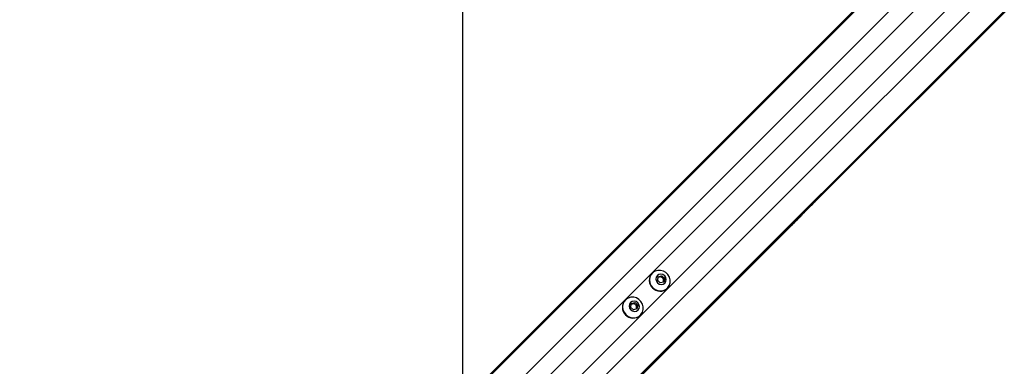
# Model space of a CAD drawing. Header units: millimetres. Extents: x 1471 to 17407, y 627 to 16320.
# Tile 42 of 74: x 3348 to 4224, y 10479 to 10788. Entities that reach past the tile are written whole.
import ezdxf

# ---------------------------------------------------------------- set-up
doc = ezdxf.new("R2010")
doc.units = ezdxf.units.MM
doc.header["$LTSCALE"] = 2
doc.layers.add('COMPONENT_GEOMETRY', color=7, linetype='Continuous')
doc.styles.add('SLDTEXTSTYLE0', font='TXT', dxfattribs={"width": 0.75})
doc.dimstyles.new('SLDDIMSTYLE0', dxfattribs={"dimtxt": 100, "dimasz": 6.604, "dimexe": 0, "dimexo": 0.0625, "dimgap": 25, "dimtad": 0, "dimtih": 1, "dimtoh": 1, "dimdec": 1, "dimrnd": 1e-09, "dimzin": 12, "dimdsep": 46, "dimtxsty": 'SLDTEXTSTYLE0', "dimsah": 1, "dimcen": 0.09, "dimadec": 0, "dimazin": 3, "dimtfac": 1, "dimtdec": 1, "dimtofl": 0, "dimtmove": 0, "dimatfit": 3, "dimfxl": 1, "dimfrac": 2, "dimtolj": 1, "dimtzin": 12, "dimarcsym": 0})
doc.dimstyles.new('SLDDIMSTYLE1', dxfattribs={"dimtxt": 100, "dimasz": 6.604, "dimexe": 0, "dimexo": 0.0625, "dimgap": 25, "dimtad": 0, "dimtih": 1, "dimtoh": 1, "dimdec": 0, "dimrnd": 1e-09, "dimzin": 12, "dimdsep": 46, "dimtxsty": 'SLDTEXTSTYLE0', "dimsah": 1, "dimcen": 0.09, "dimadec": 0, "dimazin": 3, "dimtfac": 1, "dimtdec": 0, "dimtofl": 0, "dimtmove": 0, "dimatfit": 3, "dimfxl": 1, "dimfrac": 2, "dimtolj": 1, "dimtzin": 12, "dimarcsym": 0})

# ---------------------------------------------------------------- blocks, each defined once
blk = doc.blocks.new('_D')
at = {"layer": 'COMPONENT_GEOMETRY', "color": 7}
for p, q in [((8879.1, 12946.13), (8879.1, 8922.45)), ((3565.77, 9920.66), (3565.77, 8922.45)), ((6022.37, 9072.83), (5991.9, 9072.83)), ((5991.9, 9072.83), (5991.9, 8914.08)), ((6422.51, 9072.83), (6452.97, 9072.83)), ((6452.97, 9072.83), (6452.97, 8914.08)), ((3565.77, 8928.8), (5941.22, 8928.8)), ((8879.1, 8928.8), (6503.65, 8928.8)), ((5991.9, 8914.08), (6022.37, 8914.08)), ((6452.97, 8914.08), (6422.51, 8914.08))]:
    blk.add_line(p, q, dxfattribs=at)
for points in [[(3565.77, 8928.8), (3572.37, 8927.79), (3572.37, 8929.82)], [(8879.1, 8928.8), (8872.5, 8929.82), (8872.5, 8927.79)]]:
    blk.add_solid(points, dxfattribs=at)
at = {"layer": 'COMPONENT_GEOMETRY', "color": 7, "char_height": 100, "attachment_point": 1, "style": 'SLDTEXTSTYLE0'}
for s, insert in [('8\'8.59"', (6022.37, 9042.99)), ('2656.7', (6019.24, 8893.37))]:
    blk.add_mtext(s, dxfattribs=dict(at, insert=insert))
blk = doc.blocks.new('_D_1')
at = {"layer": 'COMPONENT_GEOMETRY', "color": 7}
for p, q in [((8879.1, 12946.13), (8879.1, 8407.68)), ((2657.77, 9298.99), (2657.77, 8407.68)), ((5531.42, 8558.06), (5500.95, 8558.06)), ((5500.95, 8558.06), (5500.95, 8399.31)), ((6005.45, 8558.06), (6035.92, 8558.06)), ((6035.92, 8558.06), (6035.92, 8399.31)), ((2657.77, 8414.03), (5450.27, 8414.03)), ((8879.1, 8414.03), (6086.6, 8414.03)), ((5500.95, 8399.31), (5531.42, 8399.31)), ((6035.92, 8399.31), (6005.45, 8399.31))]:
    blk.add_line(p, q, dxfattribs=at)
for points in [[(2657.77, 8414.03), (2664.37, 8413.02), (2664.37, 8415.05)], [(8879.1, 8414.03), (8872.5, 8415.05), (8872.5, 8413.02)]]:
    blk.add_solid(points, dxfattribs=at)
at = {"layer": 'COMPONENT_GEOMETRY', "color": 7, "char_height": 100, "attachment_point": 1, "style": 'SLDTEXTSTYLE0'}
for s, insert in [('10\'2.47"', (5531.42, 8528.22)), ('3111', (5620.66, 8378.6))]:
    blk.add_mtext(s, dxfattribs=dict(at, insert=insert))

msp = doc.modelspace()

# ---------------------------------------------------------------- linework, layer by layer
at = {"color": 8, "linetype": 'Continuous', "lineweight": 25}
for p, q in [((3693.14, 10397.59), (4955.3, 11659.75)), ((3708.91, 10382.82), (4972.74, 11646.65)), ((3744.69, 10347.04), (5008.52, 11610.87)), ((3759.46, 10331.27), (5021.35, 11593.15)), ((3771.25, 10423.31), (4663.35, 11315.4)), ((3785.17, 10409.38), (4677.27, 11301.48))]:
    msp.add_line(p, q, dxfattribs=at)
at = {"color": 7, "linetype": 'Continuous', "lineweight": 25}
for p, q in [((3690.17, 10395.63), (4729.79, 11435.25)), ((3687.2, 10393.21), (4714, 11420.01)), ((3757.5, 10328.3), (4801.98, 11372.78)), ((4055.4, 10625.65), (4786.8, 11357.05)), ((4046.26, 10616.5), (4055.4, 10625.65)), ((4039.56, 10609.81), (4046.26, 10616.5)), ((4033.9, 10604.14), (4039.56, 10609.81)), ((3755.08, 10325.33), (4033.9, 10604.14)), ((3910.8, 10562.36), (3910.62, 10562.18)), ((3915.44, 10556.02), (3916.21, 10559.24)), ((3917.89, 10553.57), (3915.44, 10556.02)), ((3916.07, 10558.63), (3917.07, 10558.87)), ((3916.21, 10559.24), (3919.43, 10560.01)), ((3917.07, 10558.87), (3918.68, 10559.26)), ((3921.11, 10554.34), (3917.89, 10553.57)), ((3918.68, 10559.26), (3919.43, 10560.01)), ((3918.68, 10559.26), (3919.9, 10558.03)), ((3919.43, 10560.01), (3921.88, 10557.56)), ((3919.9, 10558.03), (3921.13, 10556.81)), ((3920.74, 10555.2), (3920.5, 10554.2)), ((3921.13, 10556.81), (3920.74, 10555.2)), ((3921.88, 10557.56), (3921.11, 10554.34)), ((3921.13, 10556.81), (3921.88, 10557.56)), ((3924.05, 10548.75), (3924.23, 10548.93)), ((3886.87, 10538.44), (3886.69, 10538.26)), ((3892.29, 10535.32), (3895.51, 10536.09)), ((3894.75, 10535.33), (3895.51, 10536.09)), ((3895.51, 10536.09), (3897.95, 10533.64)), ((3891.52, 10532.1), (3892.29, 10535.32)), ((3893.97, 10529.65), (3891.52, 10532.1)), ((3892.14, 10534.71), (3893.14, 10534.95)), ((3893.14, 10534.95), (3894.75, 10535.33)), ((3897.19, 10530.42), (3893.97, 10529.65)), ((3894.75, 10535.33), (3895.98, 10534.11)), ((3895.98, 10534.11), (3897.2, 10532.88)), ((3896.82, 10531.27), (3896.58, 10530.27)), ((3897.2, 10532.88), (3896.82, 10531.27)), ((3897.95, 10533.64), (3897.19, 10530.42)), ((3897.2, 10532.88), (3897.95, 10533.64)), ((3900.13, 10524.82), (3900.31, 10525))]:
    msp.add_line(p, q, dxfattribs=at)
at = {"color": 7, "linetype": 'Continuous', "lineweight": 25, "flags": 128}
for points in [[(3741.97, 12948.67), (3741.96, 12308.07), (3741.95, 11667.47), (3741.92, 11038.11), (3741.88, 10464.75)], [(3911.2, 10549.33), (3913.25, 10547.76), (3915.61, 10546.76), (3918.12, 10546.43), (3920.58, 10546.78), (3922.81, 10547.79), (3924.65, 10549.38), (3925.96, 10551.43), (3926.65, 10553.8), (3926.65, 10556.31), (3925.98, 10558.76), (3924.69, 10560.99), (3922.86, 10562.82), (3920.63, 10564.11), (3918.17, 10564.78), (3915.67, 10564.78), (3913.3, 10564.09), (3911.25, 10562.78), (3909.66, 10560.94), (3908.65, 10558.71), (3908.3, 10556.25), (3908.63, 10553.74), (3909.63, 10551.38), (3911.2, 10549.33)], [(3915.5, 10553.64), (3917.03, 10552.59), (3918.8, 10552.18), (3920.56, 10552.48), (3922.02, 10553.43), (3922.97, 10554.9), (3923.27, 10556.65), (3922.86, 10558.42), (3921.82, 10559.95), (3920.29, 10560.99), (3918.52, 10561.4), (3916.77, 10561.1), (3915.3, 10560.15), (3914.35, 10558.69), (3914.05, 10556.93), (3914.46, 10555.16), (3915.5, 10553.64)], [(3887.28, 10525.41), (3889.32, 10523.83), (3891.69, 10522.84), (3894.19, 10522.5), (3896.65, 10522.85), (3898.88, 10523.86), (3900.72, 10525.45), (3902.04, 10527.51), (3902.72, 10529.87), (3902.73, 10532.38), (3902.06, 10534.84), (3900.76, 10537.06), (3898.93, 10538.89), (3896.71, 10540.19), (3894.25, 10540.86), (3891.74, 10540.85), (3889.38, 10540.17), (3887.32, 10538.85), (3885.73, 10537.01), (3884.72, 10534.78), (3884.37, 10532.32), (3884.71, 10529.82), (3885.7, 10527.45), (3887.28, 10525.41)], [(3891.58, 10529.71), (3893.11, 10528.66), (3894.88, 10528.26), (3896.63, 10528.56), (3898.1, 10529.51), (3899.05, 10530.97), (3899.34, 10532.72), (3898.94, 10534.5), (3897.89, 10536.02), (3896.37, 10537.07), (3894.59, 10537.47), (3892.84, 10537.18), (3891.38, 10536.23), (3890.43, 10534.76), (3890.13, 10533.01), (3890.53, 10531.24), (3891.58, 10529.71)]]:
    msp.add_lwpolyline(points, dxfattribs=at)
at = {"color": 7, "linetype": 'Continuous', "lineweight": 25}
for centre, radius, start, end in [((3917.33, 10555.87), 9.22, 136.75307, 226.79788), ((3917.69, 10556.25), 2.7, 103.30407, 128.76214), ((3917.73, 10555.91), 3.04, 44.37736, 102.5941), ((3917.78, 10555.86), 3.04, 347.4059, 45.62264), ((3918.12, 10555.82), 2.7, 321.23786, 346.69593), ((3917.74, 10555.46), 9.22, 223.20212, 313.24693), ((3893.4, 10531.94), 9.22, 136.75307, 226.79788), ((3893.76, 10532.32), 2.7, 103.30407, 128.76214), ((3893.81, 10531.98), 3.04, 44.37736, 102.5941), ((3893.85, 10531.94), 3.04, 347.4059, 45.62264), ((3894.19, 10531.89), 2.7, 321.23786, 346.69593), ((3893.81, 10531.53), 9.22, 223.20212, 313.24693)]:
    msp.add_arc(centre, radius, start, end, dxfattribs=at)
for points, knots in [([(4055.4, 10625.65), (4055.45, 10625.69), (4055.5, 10625.75), (4055.55, 10625.8), (4055.58, 10625.84), (4055.67, 10625.93), (4055.85, 10626.13), (4055.72, 10626.08), (4054.79, 10625.29), (4053.11, 10623.73), (4050.3, 10620.97), (4046.56, 10617.13), (4042.64, 10613.13), (4039.03, 10609.51), (4036.22, 10606.75), (4033.74, 10604.37), (4032.37, 10603.09), (4031.68, 10602.45)], [0, 0, 0, 0, 0.012824, 0.016029, 0.017632, 0.024042, 0.04973, 0.119058, 0.188311, 0.256944, 0.340978, 0.476074, 0.611696, 0.717447, 0.827134, 0.913109, 1, 1, 1, 1]), ([(4052.65, 10622.95), (4052.62, 10622.91), (4052.56, 10622.85), (4052.51, 10622.8), (4052.51, 10622.79), (4052.62, 10622.9), (4052.89, 10623.16), (4053.22, 10623.49), (4053.51, 10623.77), (4053.68, 10623.94), (4053.81, 10624.08), (4053.87, 10624.14), (4053.9, 10624.17)], [0, 0, 0, 0, 0.054409, 0.108831, 0.182979, 0.304817, 0.522551, 0.753607, 0.828743, 0.904472, 0.959024, 1, 1, 1, 1]), ([(4053.9, 10624.17), (4053.93, 10624.2), (4053.99, 10624.26), (4054.04, 10624.31), (4054.04, 10624.32), (4053.93, 10624.22), (4053.66, 10623.96), (4053.33, 10623.64), (4053.04, 10623.35), (4052.88, 10623.18), (4052.74, 10623.04), (4052.68, 10622.98), (4052.65, 10622.95)], [0, 0, 0, 0, 0.0540589, 0.1081366, 0.1814898, 0.3019771, 0.5184611, 0.7488201, 0.8245546, 0.9008749, 0.9552344, 1, 1, 1, 1]), ([(4039.56, 10609.81), (4041.04, 10611.29), (4043.42, 10613.67), (4045.48, 10615.73), (4046.26, 10616.5)], [0, 0, 0, 0, 0.620885, 1, 1, 1, 1]), ([(4031.68, 10602.45), (4032.84, 10603.51), (4035.15, 10605.62), (4038.65, 10609.04), (4041.4, 10611.75), (4042.9, 10613.25), (4043.78, 10614.14), (4044.23, 10614.6), (4044.46, 10614.82)], [0, 0, 0, 0, 0.325675, 0.650339, 0.822905, 0.91105, 0.955444, 1, 1, 1, 1]), ([(4044.46, 10614.82), (4043.6, 10613.95), (4041.87, 10612.2), (4039.24, 10609.53), (4036.57, 10606.82), (4034.79, 10605.04), (4033.9, 10604.14)], [0, 0, 0, 0, 0.246384, 0.493704, 0.745544, 1, 1, 1, 1])]:
    msp.add_open_spline(points, degree=3, knots=knots, dxfattribs=at)

# ---------------------------------------------------------------- dimensions: what is measured, and where the dimension line sits
at = {"layer": 'COMPONENT_GEOMETRY', "color": 7}
for base, p2, dimstyle, picture, middle in [((2657.77, 8414.03), (2657.77, 9301.53), 'SLDDIMSTYLE1', '_D_1', (5768.44, 8414.03)), ((3565.77, 8928.8), (3565.77, 9923.2), 'SLDDIMSTYLE0', '_D', (6222.44, 8928.8))]:
    dim = msp.add_linear_dim(base=base, p1=(8879.1, 12948.67), p2=p2, dimstyle=dimstyle, dxfattribs=at)
    dim.commit()
    dim.dimension.update_dxf_attribs({"geometry": picture, "text_midpoint": middle, "dimtype": 160})

doc.saveas('drawing.dxf')
